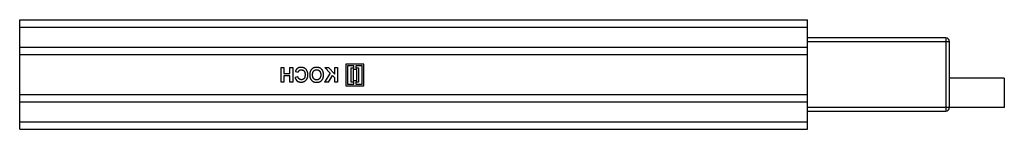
# Model space of a CAD drawing. Header units: millimetres. Extents: x 40 to 310, y 226 to 256.
import ezdxf

# ---------------------------------------------------------------- set-up
doc = ezdxf.new("R2010")
doc.units = ezdxf.units.MM
doc.header["$LTSCALE"] = 31.327233
doc.layers.get('0').update_dxf_attribs({"linetype": 'CONTINUOUS'})

msp = doc.modelspace()

# ---------------------------------------------------------------- linework, layer by layer
at = {"color": 7}
for p, q in [((39.61, 225.88), (39.61, 255.88)), ((39.61, 255.88), (255.61, 255.88)), ((39.61, 253.88), (255.61, 253.88)), ((255.61, 225.88), (255.61, 255.88)), ((293.61, 250.88), (255.61, 250.88)), ((255.61, 249.88), (294.61, 249.88)), ((293.61, 250.88), (293.61, 230.88)), ((294.61, 231.88), (294.61, 249.88)), ((39.61, 248.38), (255.61, 248.38)), ((39.61, 246.38), (255.61, 246.38)), ((129.02, 243.74), (129.02, 237.74)), ((134.02, 243.74), (129.02, 243.74)), ((129.52, 243.24), (129.52, 238.24)), ((131.27, 243.24), (129.52, 243.24)), ((131.27, 242.74), (131.27, 243.24)), ((131.77, 243.24), (131.77, 242.74)), ((133.52, 243.24), (131.77, 243.24)), ((133.52, 238.24), (133.52, 243.24)), ((134.02, 237.74), (134.02, 243.74)), ((111.3, 238.79), (111.3, 242.79)), ((111.3, 242.79), (112.07, 242.79)), ((112.07, 242.79), (112.07, 241.2)), ((112.07, 241.2), (113.71, 241.2)), ((112.07, 240.53), (112.07, 238.79)), ((113.71, 240.53), (112.07, 240.53)), ((113.71, 241.2), (113.71, 242.79)), ((113.71, 242.79), (114.48, 242.79)), ((113.71, 238.79), (113.71, 240.53)), ((114.48, 242.79), (114.48, 238.79)), ((115.2, 241.66), (115.97, 241.51)), ((124.79, 241.24), (123.22, 238.79)), ((123.27, 242.79), (124.79, 241.24)), ((123.27, 242.79), (124.33, 242.79)), ((124.25, 238.79), (125.38, 240.65)), ((126.02, 241), (124.33, 242.79)), ((125.38, 240.65), (126.02, 239.99)), ((126.02, 241), (126.02, 242.79)), ((126.02, 242.79), (126.79, 242.79)), ((126.79, 242.79), (126.79, 238.79)), ((130.52, 238.74), (130.52, 242.74)), ((130.52, 242.74), (131.27, 242.74)), ((131.02, 242.24), (131.02, 239.24)), ((132.02, 242.24), (131.02, 242.24)), ((131.77, 242.74), (132.52, 242.74)), ((132.02, 239.24), (132.02, 242.24)), ((132.52, 242.74), (132.52, 238.74)), ((112.07, 238.79), (111.3, 238.79)), ((114.48, 238.79), (113.71, 238.79)), ((115.91, 240.28), (115.15, 240.02)), ((124.25, 238.79), (123.22, 238.79)), ((126.02, 238.79), (126.02, 239.99)), ((126.79, 238.79), (126.02, 238.79)), ((129.02, 237.74), (134.02, 237.74)), ((129.52, 238.24), (131.27, 238.24)), ((131.27, 238.74), (130.52, 238.74)), ((131.02, 239.24), (132.02, 239.24)), ((131.27, 238.24), (131.27, 238.74)), ((131.77, 238.74), (131.77, 238.24)), ((132.52, 238.74), (131.77, 238.74)), ((131.77, 238.24), (133.52, 238.24)), ((309.61, 239.88), (294.61, 239.88)), ((309.61, 239.88), (309.61, 231.88)), ((39.61, 235.38), (255.61, 235.38)), ((39.61, 233.38), (255.61, 233.38)), ((309.61, 231.88), (255.61, 231.88)), ((255.61, 230.88), (293.61, 230.88)), ((39.61, 227.88), (255.61, 227.88)), ((39.61, 225.88), (255.61, 225.88))]:
    msp.add_line(p, q, dxfattribs=at)
for centre, start, end in [((293.61, 249.88), 0, 90), ((293.61, 231.88), 270, 360)]:
    msp.add_arc(centre, 1, start, end, dxfattribs=at)
for points, knots in [([(115.6, 242.4), (115.58, 242.38), (115.53, 242.33), (115.47, 242.26), (115.42, 242.18), (115.36, 242.09), (115.32, 241.99), (115.27, 241.89), (115.23, 241.78), (115.21, 241.7), (115.2, 241.66)], [0, 0, 0, 0, 0.110662, 0.223923, 0.340367, 0.461367, 0.587913, 0.71931, 0.855956, 1, 1, 1, 1]), ([(116.78, 242.84), (116.72, 242.84), (116.61, 242.84), (116.44, 242.82), (116.28, 242.78), (116.12, 242.73), (115.98, 242.67), (115.84, 242.6), (115.72, 242.51), (115.64, 242.44), (115.6, 242.4)], [0, 0, 0, 0, 0.137314, 0.269222, 0.396222, 0.51914, 0.640112, 0.759624, 0.878992, 1, 1, 1, 1]), ([(115.97, 241.51), (115.97, 241.53), (115.99, 241.58), (116.01, 241.65), (116.04, 241.72), (116.08, 241.78), (116.12, 241.84), (116.16, 241.9), (116.22, 241.95), (116.27, 242), (116.33, 242.04), (116.39, 242.07), (116.46, 242.1), (116.53, 242.13), (116.6, 242.15), (116.68, 242.16), (116.75, 242.17), (116.81, 242.17), (116.83, 242.17)], [0, 0, 0, 0, 0.065702, 0.129415, 0.191523, 0.252186, 0.31235, 0.372124, 0.433096, 0.493819, 0.554747, 0.61575, 0.676633, 0.738217, 0.801142, 0.865493, 0.931257, 1, 1, 1, 1]), ([(118.63, 240.78), (118.63, 240.86), (118.63, 241.01), (118.6, 241.24), (118.57, 241.45), (118.51, 241.65), (118.44, 241.83), (118.35, 242), (118.25, 242.16), (118.13, 242.3), (117.99, 242.43), (117.85, 242.54), (117.7, 242.63), (117.53, 242.71), (117.36, 242.77), (117.18, 242.81), (116.98, 242.83), (116.85, 242.84), (116.78, 242.84)], [0, 0, 0, 0, 0.075791, 0.147853, 0.216063, 0.281514, 0.344147, 0.40504, 0.464872, 0.524079, 0.582725, 0.640362, 0.697329, 0.754684, 0.813113, 0.873015, 0.935195, 1, 1, 1, 1]), ([(116.81, 238.79), (116.87, 238.79), (117, 238.79), (117.19, 238.82), (117.37, 238.86), (117.54, 238.92), (117.7, 238.99), (117.85, 239.09), (117.99, 239.2), (118.12, 239.32), (118.24, 239.46), (118.35, 239.61), (118.44, 239.78), (118.51, 239.95), (118.56, 240.14), (118.6, 240.34), (118.63, 240.56), (118.63, 240.7), (118.63, 240.78)], [0, 0, 0, 0, 0.064066, 0.126019, 0.185825, 0.244304, 0.302279, 0.360196, 0.418835, 0.478842, 0.539358, 0.600002, 0.661055, 0.723669, 0.788261, 0.855679, 0.925932, 1, 1, 1, 1]), ([(116.83, 242.17), (116.87, 242.17), (116.95, 242.17), (117.05, 242.15), (117.15, 242.13), (117.25, 242.1), (117.34, 242.05), (117.43, 242), (117.51, 241.93), (117.58, 241.86), (117.65, 241.77), (117.71, 241.68), (117.76, 241.57), (117.79, 241.44), (117.83, 241.31), (117.85, 241.16), (117.86, 241), (117.86, 240.89), (117.86, 240.84)], [0, 0, 0, 0, 0.058637, 0.114442, 0.169048, 0.221995, 0.274768, 0.326889, 0.380477, 0.434921, 0.491257, 0.55039, 0.612762, 0.67972, 0.751074, 0.828129, 0.911253, 1, 1, 1, 1]), ([(117.86, 240.84), (117.86, 240.78), (117.86, 240.66), (117.85, 240.5), (117.83, 240.34), (117.8, 240.2), (117.76, 240.07), (117.71, 239.96), (117.65, 239.86), (117.58, 239.77), (117.51, 239.7), (117.43, 239.63), (117.34, 239.58), (117.25, 239.53), (117.16, 239.5), (117.06, 239.47), (116.95, 239.46), (116.88, 239.46), (116.84, 239.46)], [0, 0, 0, 0, 0.092201, 0.177656, 0.256733, 0.330177, 0.398063, 0.460995, 0.519731, 0.575527, 0.629114, 0.681254, 0.732498, 0.783792, 0.835623, 0.888379, 0.943008, 1, 1, 1, 1]), ([(121.05, 242.84), (120.98, 242.84), (120.84, 242.83), (120.64, 242.81), (120.45, 242.77), (120.27, 242.71), (120.1, 242.63), (119.94, 242.54), (119.8, 242.43), (119.66, 242.3), (119.54, 242.16), (119.43, 242), (119.34, 241.83), (119.27, 241.64), (119.21, 241.45), (119.17, 241.24), (119.15, 241.01), (119.15, 240.86), (119.15, 240.78)], [0, 0, 0, 0, 0.06654, 0.13022, 0.191362, 0.250596, 0.30863, 0.366331, 0.424068, 0.482723, 0.541892, 0.601416, 0.661683, 0.723504, 0.787984, 0.855208, 0.925639, 1, 1, 1, 1]), ([(119.15, 240.78), (119.15, 240.7), (119.15, 240.55), (119.17, 240.33), (119.21, 240.12), (119.27, 239.93), (119.34, 239.75), (119.43, 239.58), (119.54, 239.42), (119.66, 239.28), (119.79, 239.15), (119.94, 239.04), (120.09, 238.95), (120.26, 238.87), (120.44, 238.81), (120.63, 238.77), (120.83, 238.74), (120.97, 238.74), (121.04, 238.74)], [0, 0, 0, 0, 0.074278, 0.144606, 0.211667, 0.275783, 0.337863, 0.39825, 0.45762, 0.516768, 0.57539, 0.6331, 0.690914, 0.749047, 0.808298, 0.869542, 0.933334, 1, 1, 1, 1]), ([(119.91, 240.8), (119.92, 240.86), (119.92, 240.97), (119.93, 241.12), (119.96, 241.27), (119.99, 241.4), (120.03, 241.53), (120.08, 241.64), (120.15, 241.74), (120.22, 241.83), (120.3, 241.91), (120.39, 241.98), (120.48, 242.04), (120.58, 242.09), (120.69, 242.13), (120.8, 242.15), (120.92, 242.17), (121, 242.17), (121.04, 242.17)], [0, 0, 0, 0, 0.083271, 0.161262, 0.234331, 0.303298, 0.367916, 0.429919, 0.488937, 0.54647, 0.602793, 0.657465, 0.71205, 0.766554, 0.822225, 0.879123, 0.938206, 1, 1, 1, 1]), ([(121.04, 239.4), (121, 239.41), (120.92, 239.41), (120.8, 239.42), (120.69, 239.45), (120.59, 239.49), (120.49, 239.54), (120.4, 239.6), (120.31, 239.67), (120.23, 239.75), (120.15, 239.85), (120.09, 239.95), (120.04, 240.07), (119.99, 240.19), (119.96, 240.33), (119.93, 240.48), (119.92, 240.64), (119.92, 240.75), (119.91, 240.8)], [0, 0, 0, 0, 0.059322, 0.116755, 0.172136, 0.226881, 0.280766, 0.335336, 0.390928, 0.447913, 0.506402, 0.566704, 0.629258, 0.695109, 0.764382, 0.838031, 0.916611, 1, 1, 1, 1]), ([(121.04, 242.17), (121.08, 242.17), (121.16, 242.17), (121.28, 242.15), (121.39, 242.13), (121.5, 242.09), (121.6, 242.04), (121.69, 241.98), (121.78, 241.91), (121.86, 241.83), (121.94, 241.74), (122, 241.63), (122.05, 241.52), (122.1, 241.4), (122.13, 241.26), (122.15, 241.11), (122.17, 240.96), (122.17, 240.85), (122.17, 240.79)], [0, 0, 0, 0, 0.061375, 0.120058, 0.176955, 0.232008, 0.287027, 0.341454, 0.39662, 0.453121, 0.51082, 0.570319, 0.63207, 0.697128, 0.766012, 0.839041, 0.916898, 1, 1, 1, 1]), ([(122.17, 240.79), (122.17, 240.74), (122.17, 240.63), (122.15, 240.47), (122.13, 240.33), (122.09, 240.19), (122.05, 240.07), (121.99, 239.95), (121.93, 239.85), (121.85, 239.76), (121.77, 239.67), (121.68, 239.6), (121.59, 239.54), (121.49, 239.49), (121.38, 239.45), (121.27, 239.42), (121.16, 239.41), (121.08, 239.41), (121.04, 239.4)], [0, 0, 0, 0, 0.082097, 0.158979, 0.231779, 0.300627, 0.365962, 0.428378, 0.4891, 0.54829, 0.606037, 0.662131, 0.717441, 0.772225, 0.827163, 0.882835, 0.94047, 1, 1, 1, 1]), ([(121.04, 238.74), (121.11, 238.74), (121.25, 238.74), (121.45, 238.77), (121.64, 238.81), (121.82, 238.87), (121.99, 238.94), (122.15, 239.04), (122.29, 239.15), (122.43, 239.28), (122.55, 239.42), (122.65, 239.57), (122.74, 239.74), (122.81, 239.92), (122.87, 240.11), (122.91, 240.32), (122.94, 240.54), (122.94, 240.69), (122.94, 240.76)], [0, 0, 0, 0, 0.067555, 0.132224, 0.19408, 0.253925, 0.312527, 0.370537, 0.428356, 0.487097, 0.546163, 0.605433, 0.665483, 0.72697, 0.790718, 0.857154, 0.926601, 1, 1, 1, 1]), ([(121.89, 242.68), (121.86, 242.7), (121.8, 242.72), (121.7, 242.75), (121.6, 242.78), (121.5, 242.8), (121.39, 242.82), (121.28, 242.83), (121.17, 242.84), (121.09, 242.84), (121.05, 242.84)], [0, 0, 0, 0, 0.115824, 0.23411, 0.354106, 0.476628, 0.602521, 0.731466, 0.863531, 1, 1, 1, 1]), ([(122.76, 241.78), (122.74, 241.83), (122.69, 241.93), (122.61, 242.07), (122.51, 242.2), (122.4, 242.33), (122.28, 242.44), (122.16, 242.54), (122.03, 242.62), (121.94, 242.66), (121.89, 242.68)], [0, 0, 0, 0, 0.128922, 0.256327, 0.384645, 0.513589, 0.640961, 0.763921, 0.883101, 1, 1, 1, 1]), ([(122.94, 240.76), (122.94, 240.81), (122.94, 240.91), (122.93, 241.05), (122.92, 241.19), (122.9, 241.32), (122.87, 241.44), (122.84, 241.56), (122.81, 241.67), (122.78, 241.75), (122.76, 241.78)], [0, 0, 0, 0, 0.142626, 0.280099, 0.411798, 0.538154, 0.660002, 0.777042, 0.890637, 1, 1, 1, 1]), ([(115.15, 240.02), (115.16, 239.97), (115.19, 239.87), (115.25, 239.73), (115.31, 239.6), (115.38, 239.48), (115.46, 239.36), (115.55, 239.26), (115.64, 239.17), (115.74, 239.09), (115.85, 239.02), (115.97, 238.96), (116.09, 238.91), (116.22, 238.86), (116.36, 238.83), (116.5, 238.81), (116.65, 238.79), (116.76, 238.79), (116.81, 238.79)], [0, 0, 0, 0, 0.070415, 0.137895, 0.202903, 0.265168, 0.325675, 0.384566, 0.442764, 0.500294, 0.557901, 0.61591, 0.675133, 0.73552, 0.798252, 0.862854, 0.929784, 1, 1, 1, 1]), ([(116.84, 239.46), (116.81, 239.46), (116.76, 239.46), (116.68, 239.47), (116.6, 239.48), (116.53, 239.5), (116.46, 239.53), (116.39, 239.57), (116.32, 239.61), (116.26, 239.65), (116.2, 239.71), (116.15, 239.77), (116.1, 239.83), (116.05, 239.91), (116.01, 239.99), (115.97, 240.08), (115.94, 240.17), (115.92, 240.24), (115.91, 240.28)], [0, 0, 0, 0, 0.061261, 0.120461, 0.178741, 0.235724, 0.291792, 0.348406, 0.404979, 0.462271, 0.52076, 0.580529, 0.642578, 0.707405, 0.77492, 0.84633, 0.921134, 1, 1, 1, 1])]:
    msp.add_open_spline(points, degree=3, knots=knots, dxfattribs=at)

doc.saveas('drawing.dxf')
